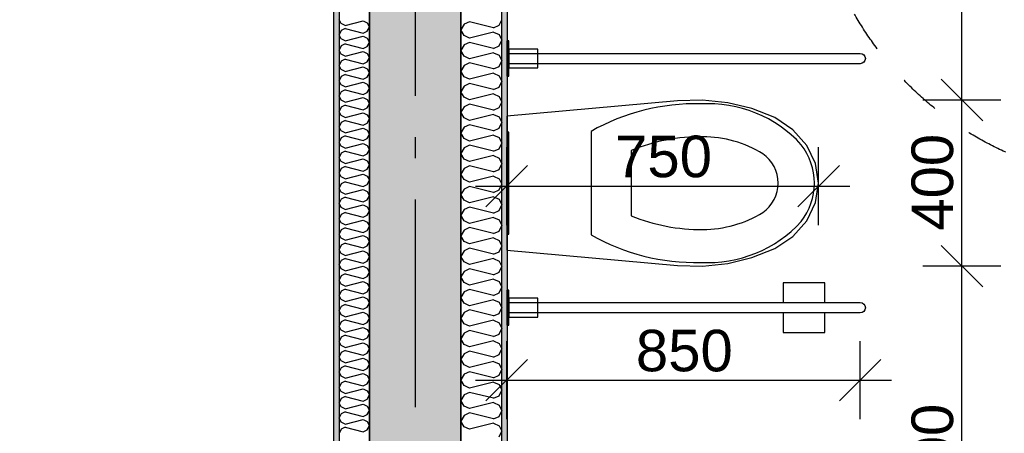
# Model space of a CAD drawing. Header units: millimetres. Extents: x -5000 to 341424, y -9235 to 550260.
# Tile 136 of 236: x 293550 to 295917, y 351774 to 352770. Entities that reach past the tile are written whole.
import ezdxf
from ezdxf.enums import TextEntityAlignment as Align

# ---------------------------------------------------------------- set-up
doc = ezdxf.new("R2010")
doc.units = ezdxf.units.MM
doc.header["$LTSCALE"] = 0.5
doc.header["$MEASUREMENT"] = 0
for name, pattern in [('Akselinje', [1500, 1000, -200, 100, -200]), ('PLINE', [0]), ('Stipling', [400, 200, -200])]:
    doc.linetypes.add(name, pattern=pattern)
for name, color, linetype in [('0(Nye konstruksjoner)', 7, 'Continuous'), ('232- Ikke-bærende yttervegger (Skravur)(Nye konstruksjoner)', 7, 'Continuous'), ('232- Ikke-bærende yttervegger(Nye konstruksjoner)', 7, 'Continuous'), ('242- Ikke-bærende innervegger (Skravur)(Nye konstruksjoner)', 7, 'Continuous'), ('242- Ikke-bærende innervegger(Nye konstruksjoner)', 7, 'Continuous'), ('315- Utstyr for sanitærinstallasjoner(Nye konstruksjoner)', 7, 'Continuous'), ('82-- Modullinjer(Nye konstruksjoner)', 7, 'Continuous'), ('842-M___1_50 Målsetting bygning', 7, 'Continuous'), ('842-M___1_50 Målsetting bygning(Nye konstruksjoner)', 7, 'Continuous'), ('862- M___Nettoareal(Nye konstruksjoner)', 7, 'Continuous'), ('862- M___Nettoareal(Polylinje)(Nye konstruksjoner)', 7, 'Continuous'), ('862- M___Nettoareal(Tekst)(Nye konstruksjoner)', 7, 'Continuous')]:
    doc.layers.add(name, color=color, linetype=linetype)
doc.layers.add('236- Innvendig kledning og overflate(Nye konstruksjoner)', color=7, linetype='Continuous', lineweight=0)
doc.styles.add('GENERATED_STYLE_1', font='txt')
doc.styles.add('GENERATED_STYLE_3', font='arial.ttf')
doc.styles.add('GENERATED_STYLE_5', font='arial.ttf')
doc.dimstyles.new('GENERATED_STYLE__2', dxfattribs={"dimtxt": 100, "dimasz": 95, "dimexe": 0.18, "dimexo": 0.0625, "dimgap": 0, "dimtad": 1, "dimtih": 1, "dimtoh": 1, "dimdec": 0, "dimzin": 0, "dimdsep": 46, "dimtxsty": 'GENERATED_STYLE_3', "dimblk": 'ARROWHEAD_6', "dimblk1": 'ARROWHEAD_6', "dimblk2": 'ARROWHEAD_6', "dimcen": 0.09, "dimse1": 1, "dimse2": 1, "dimclrd": 256, "dimclre": 256, "dimclrt": 256, "dimadec": 1, "dimazin": 0, "dimtfac": 1, "dimtdec": 4, "dimtmove": 0, "dimatfit": 3, "dimfxl": 1, "dimtolj": 1, "dimtzin": 0, "dimarcsym": 0})
doc.dimstyles.new('GENERATED_STYLE__3', dxfattribs={"dimtxt": 100, "dimasz": 95, "dimexe": 0.18, "dimexo": 0.0625, "dimgap": 0, "dimtad": 1, "dimdec": 0, "dimzin": 0, "dimdsep": 46, "dimtxsty": 'GENERATED_STYLE_3', "dimblk": 'ARROWHEAD_6', "dimblk1": 'ARROWHEAD_6', "dimblk2": 'ARROWHEAD_6', "dimcen": 0.09, "dimse1": 1, "dimse2": 1, "dimclrd": 256, "dimclre": 256, "dimclrt": 256, "dimadec": 1, "dimazin": 0, "dimtfac": 1, "dimtdec": 4, "dimtmove": 2, "dimatfit": 3, "dimfxl": 1, "dimtolj": 1, "dimtzin": 0, "dimarcsym": 0})
doc.dimstyles.new('GENERATED_STYLE__4', dxfattribs={"dimtxt": 100, "dimasz": 95, "dimexe": 0.18, "dimexo": 0.0625, "dimgap": 0, "dimtad": 1, "dimdec": 0, "dimzin": 0, "dimdsep": 46, "dimtxsty": 'GENERATED_STYLE_3', "dimblk": 'ARROWHEAD_6', "dimblk1": 'ARROWHEAD_6', "dimblk2": 'ARROWHEAD_6', "dimcen": 0.09, "dimse1": 1, "dimse2": 1, "dimclrd": 256, "dimclre": 256, "dimclrt": 256, "dimadec": 1, "dimazin": 0, "dimtfac": 1, "dimtdec": 4, "dimtmove": 0, "dimatfit": 3, "dimfxl": 1, "dimtolj": 1, "dimtzin": 0, "dimarcsym": 0})
pattern_1 = [(0, (0, 0), (0, 43.30127), [0, -25]), (0, (12.5, 21.65), (0, 43.30127), [0, -25])]

# ---------------------------------------------------------------- blocks, each defined once
blk = doc.blocks.new('LEILIGHET 3__2', base_point=(292118.6, 348580.7))
at = {"layer": '862- M___Nettoareal(Polylinje)(Nye konstruksjoner)', "linetype": 'PLINE', "flags": 128}
blk.add_lwpolyline([(294391, 356380.7), (286261, 356380.7), (286261, 348080.7), (289576, 348080.7), (289576, 349780.7), (294391, 349780.7)], close=True, dxfattribs=at)
at = {"layer": '862- M___Nettoareal(Tekst)(Nye konstruksjoner)', "style": 'GENERATED_STYLE_1'}
for tag, p in [('DUMMY_861', (288325.6, 358508)), ('ROOM_NAME', (287588.4, 358458.2)), ('DUMMY_862', (287588.4, 358319.8))]:
    blk.add_attdef(tag, text='', height=100, dxfattribs=at).set_placement(p, align=Align.TOP_LEFT)
blk = doc.blocks.new('LEILIGHET 2__3', base_point=(300468.6, 348580.7))
at = {"layer": '862- M___Nettoareal(Polylinje)(Nye konstruksjoner)', "linetype": 'PLINE', "flags": 128}
blk.add_lwpolyline([(302741, 356380.7), (294611, 356380.7), (294611, 348080.7), (297926, 348080.7), (297926, 349780.7), (302741, 349780.7)], close=True, dxfattribs=at)
at = {"layer": '862- M___Nettoareal(Tekst)(Nye konstruksjoner)', "style": 'GENERATED_STYLE_1'}
for tag, p in [('DUMMY_861', (296689.7, 358469.3)), ('ROOM_NAME', (295952.5, 358419.5)), ('DUMMY_862', (295952.5, 358281.1))]:
    blk.add_attdef(tag, text='', height=100, dxfattribs=at).set_placement(p, align=Align.TOP_LEFT)
blk = doc.blocks.new('STUE__34', base_point=(290949.5, 355025.2))
at = {"layer": '862- M___Nettoareal(Polylinje)(Nye konstruksjoner)', "linetype": 'PLINE', "flags": 128}
blk.add_lwpolyline([(289700, 349780.7), (294305, 349780.7), (294305, 356380.7), (289700, 356380.7), (289700, 355490.7), (289700, 354480.7)], close=True, dxfattribs=at)
at = {"layer": '862- M___Nettoareal(Tekst)(Nye konstruksjoner)', "style": 'GENERATED_STYLE_1'}
for tag, p in [('DUMMY_861', (291186.2, 355213.4)), ('ROOM_NAME', (290712.8, 355163.6)), ('DUMMY_862', (290712.8, 355025.2))]:
    blk.add_attdef(tag, text='', height=100, dxfattribs=at).set_placement(p, align=Align.TOP_LEFT)
blk = doc.blocks.new('BAD__37', base_point=(296223.3, 353093.5))
at = {"layer": '862- M___Nettoareal(Polylinje)(Nye konstruksjoner)', "linetype": 'PLINE', "flags": 128}
blk.add_lwpolyline([(294722, 354256.6), (294722, 351276.6), (297926, 351276.6), (297926, 354256.6)], close=True, dxfattribs=at)
at = {"layer": '862- M___Nettoareal(Tekst)(Nye konstruksjoner)', "style": 'GENERATED_STYLE_1'}
for tag, p in [('DUMMY_861', (296420.6, 353281.7)), ('ROOM_NAME', (296026, 353230.2)), ('DUMMY_862', (296026, 353093.5))]:
    blk.add_attdef(tag, text='', height=100, dxfattribs=at).set_placement(p, align=Align.TOP_LEFT)
blk = doc.blocks.new('Standard grid marker[90]', base_point=(294501, 363787.1))
at = {"layer": '82-- Modullinjer(Nye konstruksjoner)', "linetype": 'Akselinje'}
blk.add_line((294501, 363587.1), (294501, 339987.1), dxfattribs=at)
at = {"layer": '82-- Modullinjer(Nye konstruksjoner)', "style": 'GENERATED_STYLE_5'}
for tag, p in [('AC_MarkerText_1_0', (294501, 363963.5)), ('AC_MarkerText_1_1', (294501, 339713.5))]:
    blk.add_attdef(tag, text='', height=100, rotation=360, dxfattribs=at).set_placement(p, align=Align.TOP_CENTER)
blk = doc.blocks.new('*D867')
at = {"layer": '842-M___1_50 Målsetting bygning', "linetype": 'PLINE'}
for p, q in [((294611, 343394), (294611, 343206.5)), ((297988, 343394), (297988, 343206.5)), ((294561, 343250.2), (294661, 343350.2)), ((297938, 343250.2), (298038, 343350.2)), ((297988, 343300.2), (294611, 343300.2))]:
    blk.add_line(p, q, dxfattribs=at)
at = {"layer": '842-M___1_50 Målsetting bygning', "insert": (296127.9, 343320.2), "char_height": 100, "attachment_point": 7, "style": 'GENERATED_STYLE_3'}
blk.add_mtext('\\A1;{\\pql;\\fArial|b0|i0|c0|p0;\\W1.000000;3\xa0377}', dxfattribs=at)
blk = doc.blocks.new('ARROWHEAD_6')
at = {"linetype": 'Continuous'}
for p, q in [((-0.5, -0.5), (0.5, 0.5)), ((0, 0), (-1, 0))]:
    blk.add_line(p, q, dxfattribs=at)
blk = doc.blocks.new('*D868')
at = {"layer": '842-M___1_50 Målsetting bygning', "linetype": 'PLINE'}
for p, q in [((294391, 343394), (294391, 343206.5)), ((294611, 343394), (294611, 343206.5)), ((294341, 343250.2), (294441, 343350.2)), ((294561, 343250.2), (294661, 343350.2)), ((294611, 343300.2), (294391, 343300.2))]:
    blk.add_line(p, q, dxfattribs=at)
blk = doc.blocks.new('*D869')
at = {"layer": '842-M___1_50 Målsetting bygning', "linetype": 'PLINE'}
for p, q in [((289886, 343394), (289886, 343206.5)), ((294391, 343394), (294391, 343206.5)), ((289836, 343250.2), (289936, 343350.2)), ((294341, 343250.2), (294441, 343350.2)), ((294391, 343300.2), (289886, 343300.2))]:
    blk.add_line(p, q, dxfattribs=at)
at = {"layer": '842-M___1_50 Målsetting bygning', "char_height": 100, "attachment_point": 7, "style": 'GENERATED_STYLE_3'}
for s, insert in [('\\A1;{\\pql;\\fArial|b0|i0|c0|p0;\\W1.000000;4\xa0505}', (291966.9, 343320.2)), ('\\A1;{\\pql;\\fArial|b0|i0|c0|p0;\\W1.000000;220}', (294386.6, 343320.2))]:
    blk.add_mtext(s, dxfattribs=dict(at, insert=insert))
blk = doc.blocks.new('*D935')
at = {"layer": '842-M___1_50 Målsetting bygning(Nye konstruksjoner)', "linetype": 'PLINE'}
for p, q in [((294720.9, 351808.2), (294720.9, 351995.7)), ((295570.9, 351808.2), (295570.9, 351995.7)), ((294770.9, 351952), (294670.9, 351852)), ((295520.9, 351852), (295620.9, 351952)), ((294645.9, 351902), (294720.9, 351902)), ((294720.9, 351902), (295570.9, 351902)), ((295570.9, 351902), (295645.9, 351902))]:
    blk.add_line(p, q, dxfattribs=at)
at = {"layer": '842-M___1_50 Målsetting bygning(Nye konstruksjoner)', "insert": (295031.5, 351922), "char_height": 100, "attachment_point": 7, "style": 'GENERATED_STYLE_3'}
blk.add_mtext('\\A1;{\\pql;\\fArial|b0|i0|c0|p0;\\W1.000000;850}', dxfattribs=at)
blk = doc.blocks.new('*D936')
at = {"layer": '842-M___1_50 Målsetting bygning(Nye konstruksjoner)', "linetype": 'PLINE'}
for p, q in [((294720.9, 352275.8), (294720.9, 352463.3)), ((295470.9, 352275.8), (295470.9, 352463.3)), ((294770.9, 352419.5), (294670.9, 352319.5)), ((295420.9, 352319.5), (295520.9, 352419.5)), ((294645.9, 352369.5), (294720.9, 352369.5)), ((294720.9, 352369.5), (295470.9, 352369.5)), ((295470.9, 352369.5), (295545.9, 352369.5))]:
    blk.add_line(p, q, dxfattribs=at)
at = {"layer": '842-M___1_50 Målsetting bygning(Nye konstruksjoner)', "insert": (294981.5, 352389.5), "char_height": 100, "attachment_point": 7, "style": 'GENERATED_STYLE_3'}
blk.add_mtext('\\A1;{\\pql;\\fArial|b0|i0|c0|p0;\\W1.000000;750}', dxfattribs=at)
blk = doc.blocks.new('*X1235')
at = {"layer": '242- Ikke-bærende innervegger (Skravur)(Nye konstruksjoner)', "linetype": 'PLINE'}
for p, q in [((294618.6, 352759.1), (294611, 352745.6)), ((294631.8, 352765.1), (294618.6, 352759.1)), ((294689.3, 352750.8), (294631.8, 352765.1)), ((294689.3, 352750.8), (294702.6, 352756.8)), ((294702.6, 352756.8), (294709, 352770.3)), ((294618.6, 352732), (294611, 352745.6)), ((294631.8, 352726), (294618.6, 352732)), ((294689.3, 352740.3), (294631.8, 352726)), ((294689.3, 352740.3), (294702.6, 352734.3)), ((294702.6, 352734.3), (294709, 352720.8)), ((294618.6, 352709.5), (294611, 352696)), ((294631.8, 352715.6), (294618.6, 352709.5)), ((294689.3, 352701.2), (294631.8, 352715.6)), ((294689.3, 352701.2), (294702.6, 352707.2)), ((294702.6, 352707.2), (294709, 352720.8)), ((294618.6, 352682.4), (294611, 352696)), ((294631.8, 352676.4), (294618.6, 352682.4)), ((294689.3, 352690.8), (294631.8, 352676.4)), ((294689.3, 352690.8), (294702.6, 352684.7)), ((294702.6, 352684.7), (294709, 352671.2)), ((294618.6, 352659.9), (294611, 352646.4)), ((294631.8, 352666), (294618.6, 352659.9)), ((294689.3, 352651.6), (294631.8, 352666)), ((294689.3, 352651.6), (294702.6, 352657.7)), ((294702.6, 352657.7), (294709, 352671.2)), ((294618.6, 352632.9), (294611, 352646.4)), ((294631.8, 352626.8), (294618.6, 352632.9)), ((294689.3, 352641.2), (294631.8, 352626.8)), ((294689.3, 352641.2), (294702.6, 352635.2)), ((294702.6, 352635.2), (294709, 352621.6)), ((294618.6, 352610.4), (294611, 352596.8)), ((294631.8, 352616.4), (294618.6, 352610.4)), ((294689.3, 352602), (294631.8, 352616.4)), ((294689.3, 352602), (294702.6, 352608.1)), ((294702.6, 352608.1), (294709, 352621.6)), ((294618.6, 352583.3), (294611, 352596.8)), ((294689.3, 352591.6), (294631.8, 352577.3)), ((294689.3, 352591.6), (294702.6, 352585.6)), ((294702.6, 352585.6), (294709, 352572)), ((294618.6, 352560.8), (294611, 352547.3)), ((294631.8, 352577.3), (294618.6, 352583.3)), ((294631.8, 352566.8), (294618.6, 352560.8)), ((294689.3, 352552.5), (294631.8, 352566.8)), ((294702.6, 352558.5), (294709, 352572)), ((294618.6, 352533.7), (294611, 352547.3)), ((294689.3, 352542.1), (294631.8, 352527.7)), ((294689.3, 352552.5), (294702.6, 352558.5)), ((294689.3, 352542.1), (294702.6, 352536)), ((294631.8, 352527.7), (294618.6, 352533.7)), ((294631.8, 352517.3), (294618.6, 352511.2)), ((294689.3, 352502.9), (294631.8, 352517.3)), ((294702.6, 352536), (294709, 352522.5)), ((294702.6, 352508.9), (294709, 352522.5)), ((294618.6, 352511.2), (294611, 352497.7)), ((294618.6, 352484.1), (294611, 352497.7)), ((294689.3, 352492.5), (294631.8, 352478.1)), ((294689.3, 352502.9), (294702.6, 352508.9)), ((294689.3, 352492.5), (294702.6, 352486.4)), ((294631.8, 352478.1), (294618.6, 352484.1)), ((294631.8, 352467.7), (294618.6, 352461.6)), ((294689.3, 352453.3), (294631.8, 352467.7)), ((294702.6, 352486.4), (294709, 352472.9)), ((294702.6, 352459.4), (294709, 352472.9)), ((294618.6, 352461.6), (294611, 352448.1)), ((294618.6, 352434.6), (294611, 352448.1)), ((294689.3, 352442.9), (294631.8, 352428.5)), ((294689.3, 352453.3), (294702.6, 352459.4)), ((294689.3, 352442.9), (294702.6, 352436.9)), ((294631.8, 352428.5), (294618.6, 352434.6)), ((294631.8, 352418.1), (294618.6, 352412.1)), ((294689.3, 352403.7), (294631.8, 352418.1)), ((294702.6, 352436.9), (294709, 352423.3)), ((294702.6, 352409.8), (294709, 352423.3)), ((294618.6, 352412.1), (294611, 352398.5)), ((294618.6, 352385), (294611, 352398.5)), ((294689.3, 352403.7), (294702.6, 352409.8)), ((294631.8, 352379), (294618.6, 352385)), ((294689.3, 352393.3), (294631.8, 352379)), ((294689.3, 352393.3), (294702.6, 352387.3)), ((294702.6, 352387.3), (294709, 352373.8)), ((294702.6, 352360.2), (294709, 352373.8)), ((294618.6, 352362.5), (294611, 352349)), ((294618.6, 352335.4), (294611, 352349)), ((294631.8, 352368.5), (294618.6, 352362.5)), ((294689.3, 352354.2), (294631.8, 352368.5)), ((294689.3, 352354.2), (294702.6, 352360.2)), ((294631.8, 352329.4), (294618.6, 352335.4)), ((294689.3, 352343.8), (294631.8, 352329.4)), ((294689.3, 352343.8), (294702.6, 352337.7)), ((294702.6, 352337.7), (294709, 352324.2)), ((294702.6, 352310.6), (294709, 352324.2)), ((294618.6, 352312.9), (294611, 352299.4)), ((294631.8, 352319), (294618.6, 352312.9)), ((294689.3, 352304.6), (294631.8, 352319)), ((294689.3, 352304.6), (294702.6, 352310.6)), ((294618.6, 352285.9), (294611, 352299.4)), ((294631.8, 352279.8), (294618.6, 352285.9)), ((294689.3, 352294.2), (294631.8, 352279.8)), ((294689.3, 352294.2), (294702.6, 352288.1)), ((294702.6, 352288.1), (294709, 352274.6)), ((294618.6, 352263.4), (294611, 352249.8)), ((294631.8, 352269.4), (294618.6, 352263.4)), ((294689.3, 352255), (294631.8, 352269.4)), ((294689.3, 352255), (294702.6, 352261.1)), ((294702.6, 352261.1), (294709, 352274.6)), ((294618.6, 352236.3), (294611, 352249.8)), ((294631.8, 352230.2), (294618.6, 352236.3)), ((294689.3, 352244.6), (294631.8, 352230.2)), ((294689.3, 352244.6), (294702.6, 352238.6)), ((294702.6, 352238.6), (294709, 352225)), ((294618.6, 352213.8), (294611, 352200.2)), ((294631.8, 352219.8), (294618.6, 352213.8)), ((294689.3, 352205.4), (294631.8, 352219.8)), ((294689.3, 352205.4), (294702.6, 352211.5)), ((294702.6, 352211.5), (294709, 352225)), ((294618.6, 352186.7), (294611, 352200.2)), ((294631.8, 352180.7), (294618.6, 352186.7)), ((294689.3, 352195), (294631.8, 352180.7)), ((294689.3, 352195), (294702.6, 352189)), ((294702.6, 352189), (294709, 352175.5)), ((294618.6, 352164.2), (294611, 352150.7)), ((294631.8, 352170.2), (294618.6, 352164.2)), ((294689.3, 352155.9), (294631.8, 352170.2)), ((294689.3, 352155.9), (294702.6, 352161.9)), ((294702.6, 352161.9), (294709, 352175.5)), ((294618.6, 352137.1), (294611, 352150.7)), ((294631.8, 352131.1), (294618.6, 352137.1)), ((294689.3, 352145.5), (294631.8, 352131.1)), ((294689.3, 352145.5), (294702.6, 352139.4)), ((294702.6, 352139.4), (294709, 352125.9)), ((294618.6, 352114.6), (294611, 352101.1)), ((294631.8, 352120.7), (294618.6, 352114.6)), ((294689.3, 352106.3), (294631.8, 352120.7)), ((294689.3, 352106.3), (294702.6, 352112.3)), ((294702.6, 352112.3), (294709, 352125.9)), ((294618.6, 352087.6), (294611, 352101.1)), ((294631.8, 352081.5), (294618.6, 352087.6)), ((294689.3, 352095.9), (294631.8, 352081.5)), ((294689.3, 352095.9), (294702.6, 352089.8)), ((294702.6, 352089.8), (294709, 352076.3)), ((294618.6, 352065.1), (294611, 352051.5)), ((294631.8, 352071.1), (294618.6, 352065.1)), ((294689.3, 352056.7), (294631.8, 352071.1)), ((294689.3, 352056.7), (294702.6, 352062.8)), ((294702.6, 352062.8), (294709, 352076.3)), ((294618.6, 352038), (294611, 352051.5)), ((294689.3, 352046.3), (294631.8, 352031.9)), ((294689.3, 352046.3), (294702.6, 352040.3)), ((294702.6, 352040.3), (294709, 352026.7)), ((294618.6, 352015.5), (294611, 352001.9)), ((294631.8, 352031.9), (294618.6, 352038)), ((294631.8, 352021.5), (294618.6, 352015.5)), ((294689.3, 352007.2), (294631.8, 352021.5)), ((294702.6, 352013.2), (294709, 352026.7)), ((294618.6, 351988.4), (294611, 352001.9)), ((294689.3, 351996.7), (294631.8, 351982.4)), ((294689.3, 352007.2), (294702.6, 352013.2)), ((294689.3, 351996.7), (294702.6, 351990.7)), ((294631.8, 351982.4), (294618.6, 351988.4)), ((294631.8, 351971.9), (294618.6, 351965.9)), ((294689.3, 351957.6), (294631.8, 351971.9)), ((294702.6, 351990.7), (294709, 351977.2)), ((294702.6, 351963.6), (294709, 351977.2)), ((294618.6, 351965.9), (294611, 351952.4)), ((294618.6, 351938.8), (294611, 351952.4)), ((294689.3, 351947.2), (294631.8, 351932.8)), ((294689.3, 351957.6), (294702.6, 351963.6)), ((294689.3, 351947.2), (294702.6, 351941.1)), ((294631.8, 351932.8), (294618.6, 351938.8)), ((294631.8, 351922.4), (294618.6, 351916.3)), ((294689.3, 351908), (294631.8, 351922.4)), ((294702.6, 351941.1), (294709, 351927.6)), ((294702.6, 351914), (294709, 351927.6)), ((294618.6, 351916.3), (294611, 351902.8)), ((294618.6, 351889.3), (294611, 351902.8)), ((294689.3, 351897.6), (294631.8, 351883.2)), ((294689.3, 351908), (294702.6, 351914)), ((294689.3, 351897.6), (294702.6, 351891.5)), ((294631.8, 351883.2), (294618.6, 351889.3)), ((294702.6, 351891.5), (294709, 351878)), ((294702.6, 351864.5), (294709, 351878)), ((294618.6, 351866.8), (294611, 351853.2)), ((294618.6, 351839.7), (294611, 351853.2)), ((294631.8, 351872.8), (294618.6, 351866.8)), ((294689.3, 351858.4), (294631.8, 351872.8)), ((294689.3, 351858.4), (294702.6, 351864.5)), ((294631.8, 351833.6), (294618.6, 351839.7)), ((294689.3, 351848), (294631.8, 351833.6)), ((294689.3, 351848), (294702.6, 351842)), ((294702.6, 351842), (294709, 351828.4)), ((294702.6, 351814.9), (294709, 351828.4)), ((294618.6, 351817.2), (294611, 351803.6)), ((294618.6, 351790.1), (294611, 351803.6)), ((294631.8, 351823.2), (294618.6, 351817.2)), ((294689.3, 351808.9), (294631.8, 351823.2)), ((294689.3, 351808.9), (294702.6, 351814.9)), ((294631.8, 351784.1), (294618.6, 351790.1)), ((294689.3, 351798.4), (294631.8, 351784.1)), ((294689.3, 351798.4), (294702.6, 351792.4)), ((294702.6, 351792.4), (294709, 351778.9)), ((294702.6, 351765.3), (294709, 351778.9))]:
    blk.add_line(p, q, dxfattribs=at)
blk = doc.blocks.new('*X1272')
at = {"layer": '242- Ikke-bærende innervegger (Skravur)(Nye konstruksjoner)', "linetype": 'PLINE'}
for p, q in [((294322.8, 352761), (294318, 352771.1)), ((294332.7, 352756.5), (294322.8, 352761)), ((294332.7, 352756.5), (294375.5, 352767.2)), ((294375.5, 352767.2), (294385.4, 352762.7)), ((294385.4, 352762.7), (294391, 352752.6)), ((294385.4, 352742.5), (294391, 352752.6)), ((294322.8, 352744.3), (294318, 352734.2)), ((294322.8, 352724.1), (294318, 352734.2)), ((294332.7, 352748.8), (294322.8, 352744.3)), ((294332.7, 352748.8), (294375.5, 352738)), ((294332.7, 352719.6), (294375.5, 352730.3)), ((294375.5, 352738), (294385.4, 352742.5)), ((294375.5, 352730.3), (294385.4, 352725.8)), ((294385.4, 352725.8), (294391, 352715.7)), ((294322.8, 352707.3), (294318, 352697.2)), ((294332.7, 352719.6), (294322.8, 352724.1)), ((294332.7, 352711.8), (294322.8, 352707.3)), ((294332.7, 352711.8), (294375.5, 352701.1)), ((294375.5, 352701.1), (294385.4, 352705.6)), ((294385.4, 352705.6), (294391, 352715.7)), ((294322.8, 352687.2), (294318, 352697.2)), ((294332.7, 352682.7), (294322.8, 352687.2)), ((294332.7, 352682.7), (294375.5, 352693.4)), ((294375.5, 352693.4), (294385.4, 352688.9)), ((294385.4, 352688.9), (294391, 352678.8)), ((294385.4, 352668.7), (294391, 352678.8)), ((294322.8, 352670.4), (294318, 352660.3)), ((294322.8, 352650.2), (294318, 352660.3)), ((294332.7, 352674.9), (294322.8, 352670.4)), ((294332.7, 352674.9), (294375.5, 352664.2)), ((294332.7, 352645.7), (294375.5, 352656.4)), ((294375.5, 352664.2), (294385.4, 352668.7)), ((294375.5, 352656.4), (294385.4, 352651.9)), ((294322.8, 352633.5), (294318, 352623.4)), ((294332.7, 352645.7), (294322.8, 352650.2)), ((294332.7, 352638), (294322.8, 352633.5)), ((294332.7, 352638), (294375.5, 352627.3)), ((294375.5, 352627.3), (294385.4, 352631.8)), ((294385.4, 352651.9), (294391, 352641.8)), ((294385.4, 352631.8), (294391, 352641.8)), ((294322.8, 352613.3), (294318, 352623.4)), ((294332.7, 352608.8), (294322.8, 352613.3)), ((294332.7, 352608.8), (294375.5, 352619.5)), ((294375.5, 352619.5), (294385.4, 352615)), ((294385.4, 352615), (294391, 352604.9)), ((294322.8, 352596.5), (294318, 352586.5)), ((294322.8, 352576.4), (294318, 352586.5)), ((294332.7, 352601), (294322.8, 352596.5)), ((294332.7, 352601), (294375.5, 352590.3)), ((294375.5, 352590.3), (294385.4, 352594.8)), ((294385.4, 352594.8), (294391, 352604.9)), ((294332.7, 352571.9), (294322.8, 352576.4)), ((294332.7, 352564.1), (294322.8, 352559.6)), ((294332.7, 352571.9), (294375.5, 352582.6)), ((294332.7, 352564.1), (294375.5, 352553.4)), ((294375.5, 352582.6), (294385.4, 352578.1)), ((294385.4, 352578.1), (294391, 352568)), ((294385.4, 352557.9), (294391, 352568)), ((294322.8, 352559.6), (294318, 352549.5)), ((294322.8, 352539.4), (294318, 352549.5)), ((294332.7, 352534.9), (294322.8, 352539.4)), ((294332.7, 352534.9), (294375.5, 352545.6)), ((294375.5, 352553.4), (294385.4, 352557.9)), ((294375.5, 352545.6), (294385.4, 352541.1)), ((294385.4, 352541.1), (294391, 352531.1)), ((294322.8, 352522.7), (294318, 352512.6)), ((294322.8, 352502.5), (294318, 352512.6)), ((294332.7, 352527.2), (294322.8, 352522.7)), ((294332.7, 352527.2), (294375.5, 352516.5)), ((294375.5, 352516.5), (294385.4, 352521)), ((294385.4, 352521), (294391, 352531.1)), ((294332.7, 352498), (294322.8, 352502.5)), ((294332.7, 352490.3), (294322.8, 352485.8)), ((294332.7, 352498), (294375.5, 352508.7)), ((294332.7, 352490.3), (294375.5, 352479.6)), ((294375.5, 352508.7), (294385.4, 352504.2)), ((294385.4, 352504.2), (294391, 352494.1)), ((294385.4, 352484.1), (294391, 352494.1)), ((294322.8, 352485.8), (294318, 352475.7)), ((294322.8, 352465.6), (294318, 352475.7)), ((294332.7, 352461.1), (294322.8, 352465.6)), ((294332.7, 352461.1), (294375.5, 352471.8)), ((294375.5, 352479.6), (294385.4, 352484.1)), ((294375.5, 352471.8), (294385.4, 352467.3)), ((294385.4, 352467.3), (294391, 352457.2)), ((294322.8, 352448.8), (294318, 352438.7)), ((294332.7, 352453.3), (294322.8, 352448.8)), ((294332.7, 352453.3), (294375.5, 352442.6)), ((294375.5, 352442.6), (294385.4, 352447.1)), ((294385.4, 352447.1), (294391, 352457.2)), ((294322.8, 352428.7), (294318, 352438.7)), ((294332.7, 352424.2), (294322.8, 352428.7)), ((294332.7, 352424.2), (294375.5, 352434.9)), ((294375.5, 352434.9), (294385.4, 352430.4)), ((294385.4, 352430.4), (294391, 352420.3)), ((294385.4, 352410.2), (294391, 352420.3)), ((294322.8, 352411.9), (294318, 352401.8)), ((294322.8, 352391.7), (294318, 352401.8)), ((294332.7, 352416.4), (294322.8, 352411.9)), ((294332.7, 352416.4), (294375.5, 352405.7)), ((294332.7, 352387.2), (294375.5, 352397.9)), ((294375.5, 352405.7), (294385.4, 352410.2)), ((294375.5, 352397.9), (294385.4, 352393.4)), ((294322.8, 352375), (294318, 352364.9)), ((294332.7, 352387.2), (294322.8, 352391.7)), ((294332.7, 352379.5), (294322.8, 352375)), ((294332.7, 352379.5), (294375.5, 352368.8)), ((294375.5, 352368.8), (294385.4, 352373.3)), ((294385.4, 352393.4), (294391, 352383.4)), ((294385.4, 352373.3), (294391, 352383.4)), ((294322.8, 352354.8), (294318, 352364.9)), ((294332.7, 352350.3), (294322.8, 352354.8)), ((294332.7, 352350.3), (294375.5, 352361)), ((294375.5, 352361), (294385.4, 352356.5)), ((294385.4, 352356.5), (294391, 352346.4)), ((294322.8, 352338), (294318, 352328)), ((294322.8, 352317.9), (294318, 352328)), ((294332.7, 352342.5), (294322.8, 352338)), ((294332.7, 352342.5), (294375.5, 352331.8)), ((294332.7, 352313.4), (294375.5, 352324.1)), ((294375.5, 352331.8), (294385.4, 352336.3)), ((294375.5, 352324.1), (294385.4, 352319.6)), ((294385.4, 352336.3), (294391, 352346.4)), ((294322.8, 352301.1), (294318, 352291)), ((294332.7, 352313.4), (294322.8, 352317.9)), ((294332.7, 352305.6), (294322.8, 352301.1)), ((294332.7, 352305.6), (294375.5, 352294.9)), ((294385.4, 352319.6), (294391, 352309.5)), ((294385.4, 352299.4), (294391, 352309.5)), ((294322.8, 352280.9), (294318, 352291)), ((294332.7, 352276.4), (294322.8, 352280.9)), ((294332.7, 352276.4), (294375.5, 352287.2)), ((294375.5, 352294.9), (294385.4, 352299.4)), ((294375.5, 352287.2), (294385.4, 352282.7)), ((294385.4, 352282.7), (294391, 352272.6)), ((294322.8, 352264.2), (294318, 352254.1)), ((294322.8, 352244), (294318, 352254.1)), ((294332.7, 352268.7), (294322.8, 352264.2)), ((294332.7, 352268.7), (294375.5, 352258)), ((294375.5, 352258), (294385.4, 352262.5)), ((294385.4, 352262.5), (294391, 352272.6)), ((294332.7, 352239.5), (294322.8, 352244)), ((294332.7, 352231.8), (294322.8, 352227.3)), ((294332.7, 352239.5), (294375.5, 352250.2)), ((294332.7, 352231.8), (294375.5, 352221.1)), ((294375.5, 352250.2), (294385.4, 352245.7)), ((294385.4, 352245.7), (294391, 352235.6)), ((294385.4, 352225.6), (294391, 352235.6)), ((294322.8, 352227.3), (294318, 352217.2)), ((294322.8, 352207.1), (294318, 352217.2)), ((294332.7, 352202.6), (294322.8, 352207.1)), ((294332.7, 352202.6), (294375.5, 352213.3)), ((294375.5, 352221.1), (294385.4, 352225.6)), ((294375.5, 352213.3), (294385.4, 352208.8)), ((294385.4, 352208.8), (294391, 352198.7)), ((294322.8, 352190.3), (294318, 352180.3)), ((294332.7, 352194.8), (294322.8, 352190.3)), ((294332.7, 352194.8), (294375.5, 352184.1)), ((294375.5, 352184.1), (294385.4, 352188.6)), ((294385.4, 352188.6), (294391, 352198.7)), ((294322.8, 352170.2), (294318, 352180.3)), ((294332.7, 352165.7), (294322.8, 352170.2)), ((294332.7, 352157.9), (294322.8, 352153.4)), ((294332.7, 352165.7), (294375.5, 352176.4)), ((294332.7, 352157.9), (294375.5, 352147.2)), ((294375.5, 352176.4), (294385.4, 352171.9)), ((294385.4, 352171.9), (294391, 352161.8)), ((294385.4, 352151.7), (294391, 352161.8)), ((294322.8, 352153.4), (294318, 352143.3)), ((294322.8, 352133.2), (294318, 352143.3)), ((294332.7, 352128.7), (294375.5, 352139.4)), ((294375.5, 352147.2), (294385.4, 352151.7)), ((294375.5, 352139.4), (294385.4, 352134.9)), ((294385.4, 352134.9), (294391, 352124.9)), ((294322.8, 352116.5), (294318, 352106.4)), ((294332.7, 352128.7), (294322.8, 352133.2)), ((294332.7, 352121), (294322.8, 352116.5)), ((294332.7, 352121), (294375.5, 352110.3)), ((294375.5, 352110.3), (294385.4, 352114.8)), ((294385.4, 352114.8), (294391, 352124.9)), ((294322.8, 352096.3), (294318, 352106.4)), ((294332.7, 352091.8), (294322.8, 352096.3)), ((294332.7, 352091.8), (294375.5, 352102.5)), ((294375.5, 352102.5), (294385.4, 352098)), ((294385.4, 352098), (294391, 352087.9)), ((294385.4, 352077.8), (294391, 352087.9)), ((294322.8, 352079.6), (294318, 352069.5)), ((294322.8, 352059.4), (294318, 352069.5)), ((294332.7, 352084.1), (294322.8, 352079.6)), ((294332.7, 352084.1), (294375.5, 352073.3)), ((294332.7, 352054.9), (294375.5, 352065.6)), ((294375.5, 352073.3), (294385.4, 352077.8)), ((294375.5, 352065.6), (294385.4, 352061.1)), ((294322.8, 352042.6), (294318, 352032.5)), ((294332.7, 352054.9), (294322.8, 352059.4)), ((294332.7, 352047.1), (294322.8, 352042.6)), ((294332.7, 352047.1), (294375.5, 352036.4)), ((294375.5, 352036.4), (294385.4, 352040.9)), ((294385.4, 352061.1), (294391, 352051)), ((294385.4, 352040.9), (294391, 352051)), ((294322.8, 352022.5), (294318, 352032.5)), ((294332.7, 352018), (294322.8, 352022.5)), ((294332.7, 352018), (294375.5, 352028.7)), ((294375.5, 352028.7), (294385.4, 352024.2)), ((294385.4, 352024.2), (294391, 352014.1)), ((294322.8, 352005.7), (294318, 351995.6)), ((294322.8, 351985.5), (294318, 351995.6)), ((294332.7, 352010.2), (294322.8, 352005.7)), ((294332.7, 352010.2), (294375.5, 351999.5)), ((294332.7, 351981), (294375.5, 351991.7)), ((294375.5, 351999.5), (294385.4, 352004)), ((294375.5, 351991.7), (294385.4, 351987.2)), ((294385.4, 352004), (294391, 352014.1)), ((294322.8, 351968.8), (294318, 351958.7)), ((294332.7, 351981), (294322.8, 351985.5)), ((294332.7, 351973.3), (294322.8, 351968.8)), ((294332.7, 351973.3), (294375.5, 351962.6)), ((294385.4, 351987.2), (294391, 351977.1)), ((294385.4, 351967.1), (294391, 351977.1)), ((294322.8, 351948.6), (294318, 351958.7)), ((294332.7, 351944.1), (294322.8, 351948.6)), ((294332.7, 351944.1), (294375.5, 351954.8)), ((294375.5, 351962.6), (294385.4, 351967.1)), ((294375.5, 351954.8), (294385.4, 351950.3)), ((294385.4, 351950.3), (294391, 351940.2)), ((294322.8, 351931.8), (294318, 351921.8)), ((294322.8, 351911.7), (294318, 351921.8)), ((294332.7, 351936.3), (294322.8, 351931.8)), ((294332.7, 351936.3), (294375.5, 351925.6)), ((294375.5, 351925.6), (294385.4, 351930.1)), ((294385.4, 351930.1), (294391, 351940.2)), ((294332.7, 351907.2), (294322.8, 351911.7)), ((294332.7, 351899.4), (294322.8, 351894.9)), ((294332.7, 351907.2), (294375.5, 351917.9)), ((294332.7, 351899.4), (294375.5, 351888.7)), ((294375.5, 351917.9), (294385.4, 351913.4)), ((294385.4, 351913.4), (294391, 351903.3)), ((294385.4, 351893.2), (294391, 351903.3)), ((294322.8, 351894.9), (294318, 351884.8)), ((294322.8, 351874.7), (294318, 351884.8)), ((294332.7, 351870.2), (294322.8, 351874.7)), ((294332.7, 351870.2), (294375.5, 351880.9)), ((294375.5, 351888.7), (294385.4, 351893.2)), ((294375.5, 351880.9), (294385.4, 351876.4)), ((294385.4, 351876.4), (294391, 351866.4)), ((294322.8, 351858), (294318, 351847.9)), ((294332.7, 351862.5), (294322.8, 351858)), ((294332.7, 351862.5), (294375.5, 351851.8)), ((294375.5, 351851.8), (294385.4, 351856.3)), ((294385.4, 351856.3), (294391, 351866.4)), ((294322.8, 351837.8), (294318, 351847.9)), ((294332.7, 351833.3), (294322.8, 351837.8)), ((294332.7, 351833.3), (294375.5, 351844)), ((294375.5, 351844), (294385.4, 351839.5)), ((294385.4, 351839.5), (294391, 351829.4)), ((294385.4, 351819.4), (294391, 351829.4)), ((294322.8, 351821.1), (294318, 351811)), ((294322.8, 351800.9), (294318, 351811)), ((294332.7, 351825.6), (294322.8, 351821.1)), ((294332.7, 351825.6), (294375.5, 351814.9)), ((294332.7, 351796.4), (294375.5, 351807.1)), ((294375.5, 351814.9), (294385.4, 351819.4)), ((294375.5, 351807.1), (294385.4, 351802.6)), ((294385.4, 351802.6), (294391, 351792.5)), ((294322.8, 351784.1), (294318, 351774)), ((294332.7, 351796.4), (294322.8, 351800.9)), ((294332.7, 351788.6), (294322.8, 351784.1)), ((294332.7, 351788.6), (294375.5, 351777.9)), ((294375.5, 351777.9), (294385.4, 351782.4)), ((294385.4, 351782.4), (294391, 351792.5))]:
    blk.add_line(p, q, dxfattribs=at)
blk = doc.blocks.new('WC handikap[304]', base_point=(294720.9, 352376.7))
at = {"layer": '315- Utstyr for sanitærinstallasjoner(Nye konstruksjoner)', "linetype": 'PLINE'}
for p, q in [((294923.7, 352501.2), (294923.7, 352376.7)), ((295020.4, 352455.2), (295020.4, 352376.7)), ((294923.7, 352376.7), (294923.7, 352252.1)), ((295020.4, 352376.7), (295020.4, 352298.1)), ((295485.9, 352136.7), (295385.9, 352136.7)), ((295385.9, 352136.7), (295385.9, 352089.2)), ((295485.9, 352089.2), (295485.9, 352136.7)), ((295385.9, 352064.2), (295385.9, 352016.7)), ((295485.9, 352016.7), (295485.9, 352064.2)), ((295385.9, 352016.7), (295485.9, 352016.7))]:
    blk.add_line(p, q, dxfattribs=at)
at = {"layer": '315- Utstyr for sanitærinstallasjoner(Nye konstruksjoner)', "linetype": 'PLINE', "flags": 128}
for points in [[(294725.9, 352634.2), (294725.9, 352719.2), (294720.9, 352719.2), (294720.9, 352634.2)], [(294725.9, 352654.2), (294795.9, 352654.2), (294795.9, 352699.2), (294725.9, 352699.2)], [(295252.3, 352183), (295310.6, 352197.2), (295365.6, 352218.9), (295409.1, 352248.2), (295442.6, 352286), (295463.6, 352329.7), (295470.9, 352376.7), (295463.6, 352423.6), (295442.6, 352467.3), (295409.1, 352505.1), (295365.6, 352534.4), (295310.6, 352556.1), (295252.3, 352570.3), (295192.1, 352576.5), (295131.5, 352574.8), (294720.9, 352537.8), (294720.9, 352215.5), (295131.5, 352178.5), (295192.1, 352176.8)], [(294720.9, 352499.7), (294720.9, 352253.7), (294725.9, 352253.7), (294725.9, 352499.7)], [(294725.9, 352034.2), (294725.9, 352119.2), (294720.9, 352119.2), (294720.9, 352034.2)], [(294725.9, 352054.2), (294795.9, 352054.2), (294795.9, 352099.2), (294725.9, 352099.2)]]:
    blk.add_lwpolyline(points, close=True, dxfattribs=at)
for points in [[(294725.9, 352664.2), (294725.9, 352689.2), (295570.9, 352689.2, -1), (295570.9, 352664.2)], [(294725.9, 352064.2), (294725.9, 352089.2), (295570.9, 352089.2, -1), (295570.9, 352064.2)]]:
    blk.add_lwpolyline(points, format="xyb", close=True, dxfattribs=at)
at = {"layer": '315- Utstyr for sanitærinstallasjoner(Nye konstruksjoner)', "linetype": 'PLINE'}
for centre, major_axis, start_param, end_param in [((295175.5, 352081.7), (498.7, 0), 1.547178, 2.100199), ((295204.1, 352274.4), (301.2, 0), 0.725935, 1.626524), ((295186.9, 352074.4), (424.7, 0), 1.557891, 1.973619), ((295191.5, 352222.4), (272.8, 0), 1.009878, 1.567543), ((295298.3, 352375.7), (162.4, 0), 0.005861, 0.632505), ((295282, 352375.7), (91.7, 0), 0.010391, 0.933696), ((295282, 352377.6), (91.7, 0), 5.34949, 6.272794), ((295298.3, 352377.6), (162.4, 0), 5.650681, 6.277325), ((295191.5, 352530.9), (272.8, 0), 4.715638, 5.273303), ((295186.9, 352678.9), (424.7, 0), 4.309564, 4.725291), ((295204.1, 352478.9), (301.2, 0), 4.656658, 5.557246), ((295175.5, 352671.6), (498.7, 0), 4.182984, 4.736005)]:
    blk.add_ellipse(centre, major_axis=major_axis, ratio=0.97463, start_param=start_param, end_param=end_param, dxfattribs=at)
blk = doc.blocks.new('*D1465')
at = {"layer": '842-M___1_50 Målsetting bygning(Nye konstruksjoner)', "linetype": 'PLINE'}
for p, q in [((297777, 355955), (297777, 356142.5)), ((298037, 355955), (298037, 356142.5)), ((297827, 356098.7), (297727, 355998.7)), ((297987, 355998.7), (298087, 356098.7)), ((294709, 356048.7), (297777, 356048.7)), ((297777, 356048.7), (298037, 356048.7)), ((298037, 356048.7), (298112, 356048.7))]:
    blk.add_line(p, q, dxfattribs=at)
at = {"layer": '842-M___1_50 Målsetting bygning(Nye konstruksjoner)', "insert": (297798.8, 356087.3), "char_height": 100, "attachment_point": 7, "rotation": 360, "style": 'GENERATED_STYLE_3'}
blk.add_mtext('\\A1;{\\pql;\\fArial|b0|i0|c0|p0;\\W1.000000;260}', dxfattribs=at)
blk = doc.blocks.new('*D1480')
at = {"layer": '842-M___1_50 Målsetting bygning(Nye konstruksjoner)', "linetype": 'PLINE'}
for p, q in [((295765.7, 352226.6), (295865.7, 352126.6)), ((295909.4, 352176.6), (295721.9, 352176.6)), ((295815.7, 351276.7), (295815.7, 352176.6)), ((295765.7, 351326.7), (295865.7, 351226.7)), ((295909.4, 351276.7), (295721.9, 351276.7)), ((295815.7, 351201.7), (295815.7, 351276.7))]:
    blk.add_line(p, q, dxfattribs=at)
at = {"layer": '842-M___1_50 Målsetting bygning(Nye konstruksjoner)', "insert": (295795.7, 351612.2), "char_height": 100, "attachment_point": 7, "rotation": 90, "style": 'GENERATED_STYLE_3'}
blk.add_mtext('\\A1;{\\pql;\\fArial|b0|i0|c0|p0;\\W1.000000;900}', dxfattribs=at)
blk = doc.blocks.new('*D1481')
at = {"layer": '842-M___1_50 Målsetting bygning(Nye konstruksjoner)', "linetype": 'PLINE'}
for p, q in [((295765.7, 352626.7), (295865.7, 352526.7)), ((295909.4, 352576.7), (295721.9, 352576.7)), ((295815.7, 352176.6), (295815.7, 352576.7)), ((295765.7, 352226.6), (295865.7, 352126.6)), ((295909.4, 352176.6), (295721.9, 352176.6))]:
    blk.add_line(p, q, dxfattribs=at)
at = {"layer": '842-M___1_50 Målsetting bygning(Nye konstruksjoner)', "insert": (295795.7, 352262.2), "char_height": 100, "attachment_point": 7, "rotation": 90, "style": 'GENERATED_STYLE_3'}
blk.add_mtext('\\A1;{\\pql;\\fArial|b0|i0|c0|p0;\\W1.000000;400}', dxfattribs=at)
blk = doc.blocks.new('*D1482')
at = {"layer": '842-M___1_50 Målsetting bygning(Nye konstruksjoner)', "linetype": 'PLINE'}
for p, q in [((295815.7, 354256.6), (295815.7, 354331.6)), ((295865.7, 354206.6), (295765.7, 354306.6)), ((295909.4, 354256.6), (295721.9, 354256.6)), ((295815.7, 352576.7), (295815.7, 354256.6)), ((295765.7, 352626.7), (295865.7, 352526.7)), ((295909.4, 352576.7), (295721.9, 352576.7))]:
    blk.add_line(p, q, dxfattribs=at)
at = {"layer": '842-M___1_50 Målsetting bygning(Nye konstruksjoner)', "insert": (295795.7, 353245.1), "char_height": 100, "attachment_point": 7, "rotation": 90, "style": 'GENERATED_STYLE_3'}
blk.add_mtext('\\A1;{\\pql;\\fArial|b0|i0|c0|p0;\\W1.000000;1\xa0680}', dxfattribs=at)
blk = doc.blocks.new('*D1514')
at = {"layer": '842-M___1_50 Målsetting bygning(Nye konstruksjoner)', "linetype": 'PLINE'}
for p, q in [((289687, 353434.8), (289687, 353622.3)), ((289639, 353578.6), (289539, 353478.6)), ((289737, 353578.6), (289637, 353478.6)), ((289589, 353528.6), (289687, 353528.6)), ((289687, 353528.6), (294318, 353528.6))]:
    blk.add_line(p, q, dxfattribs=at)
blk = doc.blocks.new('*D1515')
at = {"layer": '842-M___1_50 Målsetting bygning(Nye konstruksjoner)', "linetype": 'PLINE'}
for p, q in [((294318, 353434.8), (294318, 353622.3)), ((289737, 353578.6), (289637, 353478.6)), ((294268, 353478.6), (294368, 353578.6)), ((289687, 353528.6), (294318, 353528.6)), ((294318, 353528.6), (294391, 353528.6))]:
    blk.add_line(p, q, dxfattribs=at)
at = {"layer": '842-M___1_50 Målsetting bygning(Nye konstruksjoner)', "char_height": 100, "attachment_point": 7, "rotation": 360, "style": 'GENERATED_STYLE_3'}
for s, insert in [('\\A1;{\\pql;\\fArial|b0|i0|c0|p0;\\W1.000000;4\xa0631}', (291830.9, 353548.6)), ('\\A1;{\\pql;\\fArial|b0|i0|c0|p0;\\W1.000000;73}', (294107, 353548.6))]:
    blk.add_mtext(s, dxfattribs=dict(at, insert=insert))
blk = doc.blocks.new('*D1518')
at = {"layer": '842-M___1_50 Målsetting bygning(Nye konstruksjoner)', "linetype": 'PLINE'}
for p, q in [((294709, 353349.3), (294709, 353536.8)), ((297939, 353349.3), (297939, 353536.8)), ((294759, 353493), (294659, 353393)), ((297989, 353493), (297889, 353393)), ((294709, 353443), (297939, 353443)), ((297939, 353443), (298037, 353443))]:
    blk.add_line(p, q, dxfattribs=at)
at = {"layer": '842-M___1_50 Målsetting bygning(Nye konstruksjoner)', "char_height": 100, "attachment_point": 7, "rotation": 360, "style": 'GENERATED_STYLE_3'}
for s, insert in [('\\A1;{\\pql;\\fArial|b0|i0|c0|p0;\\W1.000000;98}', (294751.4, 353463)), ('\\A1;{\\pql;\\fArial|b0|i0|c0|p0;\\W1.000000;3\xa0230}', (296152.4, 353463)), ('\\A1;{\\pql;\\fArial|b0|i0|c0|p0;\\W1.000000;98}', (297704.1, 353464.5))]:
    blk.add_mtext(s, dxfattribs=dict(at, insert=insert))

msp = doc.modelspace()

# ---------------------------------------------------------------- hatches: boundary and pattern name
at = {"layer": '232- Ikke-bærende yttervegger (Skravur)(Nye konstruksjoner)', "linetype": 'Continuous'}
h = msp.add_hatch(dxfattribs=at)
h.set_pattern_fill('Betong_strukturell', color=256, style=0, pattern_type=2)
h.set_pattern_definition([(90.00001, (0, 0), (311.76916, 6e-05), [30, -150]), (90.00001, (-155.9, 90), (311.76916, 6e-05), [30, -150]), (150.00001, (0, 0), (155.88452, 270.00004), [30, -150]), (150.00001, (-4e-05, 180), (155.88452, 270.00004), [30, -150]), (210.00001, (-6e-06, 30), (-155.88463, 269.99998), [30, -150]), (210.00001, (-4e-05, 210), (-155.88463, 269.99998), [30, -150]), (90.000012, (-30, -6e-06), (60.000002, 1.2e-05), [0, -60.000002, 0, -90.000004]), (135.000012, (-30, 30), (42.4264, 42.426417), [0, -45.000002, 0, -75.000003])])
h.paths.add_polyline_path([(294391, 356380.6), (294391, 347870.7), (294611, 347870.7), (294611, 356380.6)])
at = {"layer": '242- Ikke-bærende innervegger (Skravur)(Nye konstruksjoner)', "linetype": 'Continuous'}
h = msp.add_hatch(dxfattribs=at)
h.set_pattern_fill('Prikker_tett', color=256, style=0, pattern_type=2)
h.set_pattern_definition(pattern_1)
h.paths.add_polyline_path([(294305, 356380.7), (294305, 349780.7), (294318, 349780.7), (294318, 356380.7)])
h = msp.add_hatch(dxfattribs=at)
h.set_pattern_fill('Prikker_tett', color=256, style=0, pattern_type=2)
h.set_pattern_definition(pattern_1)
h.paths.add_polyline_path([(294722, 351276.7), (294722, 354256.6), (294709, 354256.6), (294709, 351276.7)])

# ---------------------------------------------------------------- linework, layer by layer
at = {"layer": '0(Nye konstruksjoner)', "linetype": 'Stipling'}
msp.add_circle((296252.9, 353179), 800, dxfattribs=at)
at = {"layer": '232- Ikke-bærende yttervegger(Nye konstruksjoner)', "linetype": 'PLINE', "flags": 128}
for points in [[(294391, 356380.6), (294391, 347870.7)], [(294611, 347870.7), (294611, 356380.6)]]:
    msp.add_lwpolyline(points, dxfattribs=at)
at = {"layer": '236- Innvendig kledning og overflate(Nye konstruksjoner)', "linetype": 'PLINE', "flags": 128}
for points in [[(294305, 356380.7), (294305, 349780.7)], [(294722, 351276.7), (294722, 354256.6)]]:
    msp.add_lwpolyline(points, dxfattribs=at)
at = {"layer": '242- Ikke-bærende innervegger(Nye konstruksjoner)', "linetype": 'PLINE'}
for p, q in [((294318, 356380.7), (294318, 349780.7)), ((294709, 351276.7), (294709, 354269.6))]:
    msp.add_line(p, q, dxfattribs=at)
at = {"layer": '242- Ikke-bærende innervegger(Nye konstruksjoner)', "linetype": 'PLINE', "flags": 128}
for points in [[(294391, 349780.7), (294391, 356380.7)], [(294611, 356380.6), (294611, 351263.7)]]:
    msp.add_lwpolyline(points, dxfattribs=at)
at = {"layer": '242- Ikke-bærende innervegger(Nye konstruksjoner)', "linetype": 'PLINE'}
for points in [[(294709, 351815.3), (294709, 352519.1)], [(294611, 352499.9), (294611, 351895.4)], [(294722, 352464.9), (294722, 351816.9)]]:
    msp.add_lwpolyline(points, dxfattribs=at)

# ---------------------------------------------------------------- block references
at = {"layer": '242- Ikke-bærende innervegger(Nye konstruksjoner)'}
for name in ['*X1272', '*X1235']:
    msp.add_blockref(name, (0, 0), dxfattribs=at)
at = {"layer": '315- Utstyr for sanitærinstallasjoner(Nye konstruksjoner)', "linetype": 'PLINE'}
msp.add_blockref('WC handikap[304]', (294720.9, 352376.7), dxfattribs=at)
at = {"layer": '82-- Modullinjer(Nye konstruksjoner)', "linetype": 'PLINE'}
msp.add_blockref('Standard grid marker[90]', (294501, 363787.1), dxfattribs=at)
at = {"layer": '862- M___Nettoareal(Nye konstruksjoner)', "linetype": 'Continuous'}
for name, p in [('LEILIGHET 3__2', (292118.6, 348580.7)), ('LEILIGHET 2__3', (300468.6, 348580.7)), ('STUE__34', (290949.5, 355025.2)), ('BAD__37', (296223.3, 353093.5))]:
    msp.add_blockref(name, p, dxfattribs=at)

# ---------------------------------------------------------------- dimensions: what is measured, and where the dimension line sits
at = {"layer": '842-M___1_50 Målsetting bygning', "linetype": 'Continuous'}
for base, p1, p2, picture, middle in [((289886, 343300.2), (294391, 352125.7), (289886, 348620.7), '*D869', (292138.5, 343370.2)), ((294391, 343300.2), (294611, 352125.7), (294391, 352125.7), '*D868', (294500.8, 343370.2)), ((294611, 343300.2), (297988, 348868.7), (294611, 352125.7), '*D867', (296299.5, 343370.2))]:
    dim = msp.add_linear_dim(base=base, p1=p1, p2=p2, angle=180, dimstyle='GENERATED_STYLE__2', dxfattribs=at)
    dim.commit()
    dim.dimension.update_dxf_attribs({"geometry": picture, "text_midpoint": middle, "dimtype": 160})
at = {"layer": '842-M___1_50 Målsetting bygning(Nye konstruksjoner)', "linetype": 'Continuous'}
for base, p1, p2, angle, dimstyle, picture, middle, turn in [((298037, 356048.7), (297777, 356380.7), (298037, 352074.2), 360, 'GENERATED_STYLE__3', '*D1465', (297912.9, 356137.3), 360), ((295815.7, 354256.6), (295189.6, 352576.7), (295702.5, 354256.6), 90, 'GENERATED_STYLE__4', '*D1482', (295745.7, 353416.6), 90), ((294318, 353528.6), (289687, 352074.2), (294318, 353080.7), 360, 'GENERATED_STYLE__4', '*D1515', (292002.5, 353598.6), 360), ((297939, 353443), (294709, 353822.2), (297939, 352025.2), 360, 'GENERATED_STYLE__4', '*D1518', (296323.9, 353513), 360), ((289687, 353528.6), (289589, 352025.2), (289687, 352074.2), 360, 'GENERATED_STYLE__3', '*D1514', (289442.4, 353598.6), 360), ((295815.7, 352576.7), (297926, 352176.6), (295189.6, 352576.7), 90, 'GENERATED_STYLE__4', '*D1481', (295745.7, 352376.4), 90), ((295815.7, 352176.6), (294722, 351276.7), (297926, 352176.6), 90, 'GENERATED_STYLE__4', '*D1480', (295745.7, 351726.4), 90)]:
    dim = msp.add_linear_dim(base=base, p1=p1, p2=p2, angle=angle, dimstyle=dimstyle, dxfattribs=at)
    dim.commit()
    dim.dimension.update_dxf_attribs({"geometry": picture, "text_midpoint": middle, "dimtype": 160, "text_rotation": turn})
for base, p1, p2, picture, middle in [((295470.9, 352369.5), (294720.9, 352376.7), (295470.9, 352376.7), '*D936', (295095.6, 352439.5)), ((295570.9, 351902), (294720.9, 352076.7), (295570.9, 352076.7), '*D935', (295145.6, 351972))]:
    dim = msp.add_linear_dim(base=base, p1=p1, p2=p2, dimstyle='GENERATED_STYLE__2', dxfattribs=at)
    dim.commit()
    dim.dimension.update_dxf_attribs({"geometry": picture, "text_midpoint": middle, "dimtype": 160})

doc.saveas('drawing.dxf')
